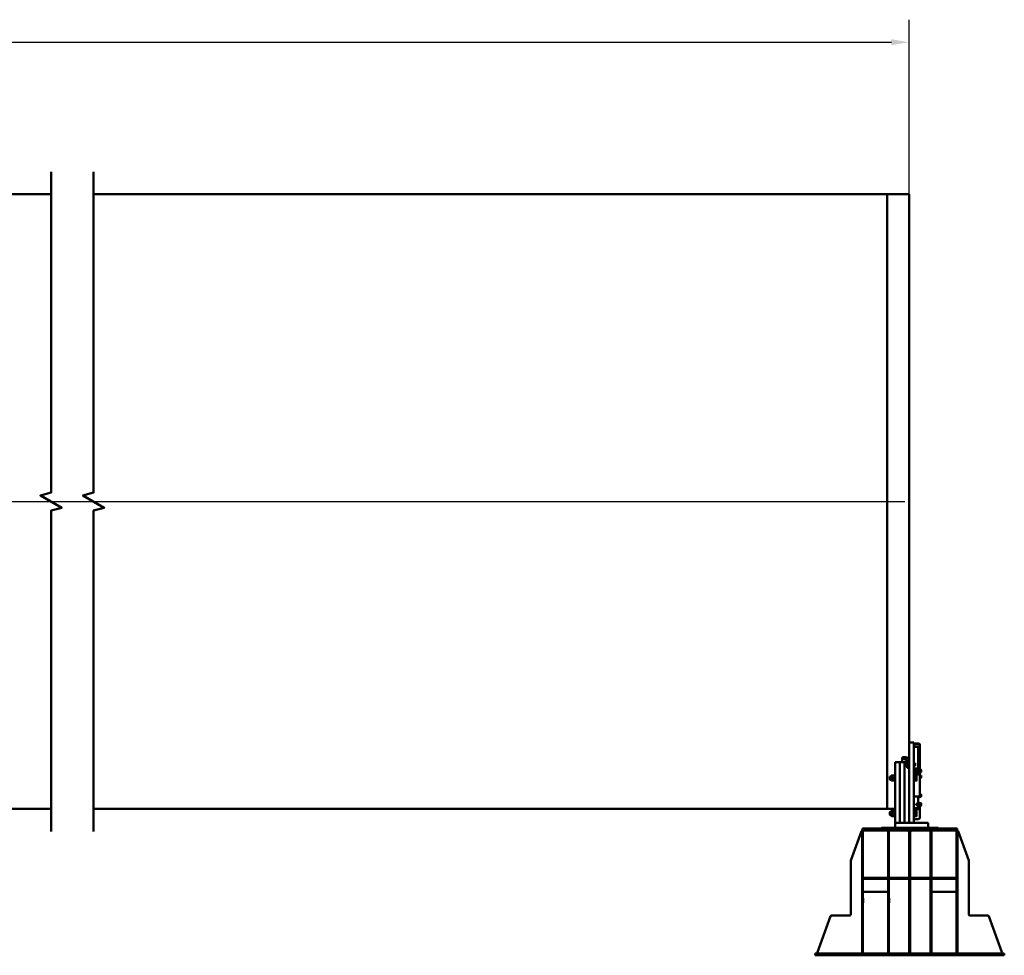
# Model space of a CAD drawing. Header units: millimetres. Extents: x 0 to 63075, y 0 to 44550.
# Tile 6 of 31: x 30696 to 41113, y 11796 to 21692. Entities that reach past the tile are written whole.
import ezdxf

# ---------------------------------------------------------------- set-up
doc = ezdxf.new("R2010")
doc.units = ezdxf.units.MM
doc.header["$LTSCALE"] = 75
for name, color, linetype, lineweight in [('Break Line (ISO)', 7, 'Continuous', 50), ('Centerline (ISO)', 7, 'Continuous', 25), ('Dimension (ISO)', 7, 'Continuous', 25), ('Visible (ISO)', 7, 'Continuous', 50)]:
    doc.layers.add(name, color=color, linetype=linetype, lineweight=lineweight)
doc.styles.add('Note Text (ISO)', font='tahoma.ttf')
doc.dimstyles.new('Default (ISO)', dxfattribs={"dimscale": 75, "dimtxt": 2, "dimasz": 2.5, "dimexe": 3.175, "dimexo": 0, "dimgap": 0.762, "dimtad": 1, "dimrnd": 1e-08, "dimtxsty": 'Note Text (ISO)', "dimcen": 0.09, "dimdle": 10, "dimclrd": 256, "dimclre": 256, "dimclrt": 256, "dimazin": 2, "dimtfac": 1, "dimtmove": 0, "dimatfit": 3, "dimfxl": 1, "dimtolj": 1, "dimtzin": 0, "dimlwd": -1, "dimlwe": -1, "dimarcsym": 0})

# ---------------------------------------------------------------- blocks, each defined once
blk = doc.blocks.new('*D6')
at = {"layer": 'Defpoints', "color": 0, "transparency": 16777216}
for p in [(40107, 21454), (9690, 19845), (40107, 19845)]:
    blk.add_point(p, dxfattribs=at)
at = {"layer": 'Dimension (ISO)', "transparency": 16777216}
for p, q in [((9690, 19845), (9690, 21692)), ((40107, 19845), (40107, 21692)), ((9878, 21454), (39919, 21454))]:
    blk.add_line(p, q, dxfattribs=at)
for points in [[(9878, 21485), (9878, 21423), (9690, 21454)], [(39919, 21485), (39919, 21423), (40107, 21454)]]:
    blk.add_solid(points, dxfattribs=at)
at = {"layer": 'Dimension (ISO)', "transparency": 16777216, "insert": (23603, 21667), "char_height": 150, "attachment_point": 1, "style": 'Note Text (ISO)'}
blk.add_mtext('\\A1;40000', dxfattribs=at)

msp = doc.modelspace()

# ---------------------------------------------------------------- linework, layer by layer
at = {"layer": 'Break Line (ISO)', "flags": 128}
for points in [[(31027.8617, 13106.877), (31027.8617, 16499.9058), (31140.3617, 16530.0501), (30915.3617, 16659.9539), (31027.8617, 16690.0982), (31027.8617, 20083.127)], [(31477.8617, 13106.877), (31477.8617, 16499.9058), (31590.3617, 16530.0501), (31365.3617, 16659.9539), (31477.8617, 16690.0982), (31477.8617, 20083.127)]]:
    msp.add_lwpolyline(points, dxfattribs=at)
at = {"layer": 'Centerline (ISO)', "linetype": 'Continuous'}
msp.add_line((9734.5195, 16595.002), (40062.3511, 16595.002), dxfattribs=at)
at = {"layer": 'Visible (ISO)'}
for p, q in [((9922.0195, 19845.002), (31027.8617, 19845.002)), ((31477.8617, 19845.002), (39874.8511, 19845.002)), ((39874.8511, 13345.002), (39874.8511, 19845.002)), ((39874.8511, 19845.002), (40106.8511, 19845.002)), ((39874.8511, 13345.002), (39874.8511, 19845.002)), ((40106.8511, 14045.5468), (40106.8511, 19845.002)), ((40106.8511, 14025.5468), (40106.8511, 14045.5468)), ((40156.8511, 14045.5468), (40106.8511, 14045.5468)), ((40106.8511, 14025.5468), (40106.8511, 13195.5468)), ((40156.8511, 14045.5468), (40156.8511, 14025.5468)), ((40156.8511, 14036.5706), (40204.8511, 14036.5706)), ((40156.8511, 14032.786), (40204.8511, 14032.786)), ((40156.8511, 14025.5468), (40156.8511, 13195.5468)), ((40204.8511, 14005.9392), (40156.8511, 14005.9392)), ((40156.8511, 14000.9392), (40204.8511, 14000.9392)), ((40201.8511, 14000.7963), (40201.8511, 13997.1361)), ((40201.8511, 13997.1361), (40201.8511, 13772.1123)), ((40208.8511, 13771.8205), (40208.8511, 13998.9392)), ((40218.8511, 13998.9392), (40218.8511, 14025.786)), ((40218.8511, 13998.9392), (40218.8511, 13765.1123)), ((40031.8511, 13867.9603), (40031.8511, 13886.0864)), ((40031.8511, 13867.9603), (40031.8511, 13839.8323)), ((40066.8511, 13890.3126), (40041.8511, 13890.3126)), ((40041.8511, 13872.1864), (40066.8511, 13872.1864)), ((39956.8511, 13824.8323), (39956.8511, 13839.8323)), ((39956.8511, 13839.8323), (40006.8511, 13839.8323)), ((39956.8511, 13195.5468), (39956.8511, 13824.8323)), ((40006.8511, 13839.8323), (40006.8511, 13824.8323)), ((40006.8511, 13824.8323), (40006.8511, 13839.8323)), ((40006.8511, 13839.8323), (40056.8511, 13839.8323)), ((40006.8511, 13824.8323), (40006.8511, 13195.5468)), ((40006.8511, 13195.5468), (40006.8511, 13824.8323)), ((40056.8511, 13839.8323), (40056.8511, 13824.8323)), ((40056.8511, 13824.8323), (40056.8511, 13839.8323)), ((40056.8511, 13839.8323), (40082.6375, 13839.8323)), ((40056.8511, 13824.8323), (40056.8511, 13195.5468)), ((40056.8511, 13195.5468), (40056.8511, 13824.8323)), ((40059.8511, 13820.9656), (40061.0781, 13822.1925)), ((40059.8511, 13807.4194), (40059.8511, 13820.9656)), ((40059.8511, 13807.4194), (40061.0781, 13806.1925)), ((40061.0781, 13822.1925), (40061.0781, 13806.1925)), ((40069.0511, 13822.1925), (40061.0781, 13822.1925)), ((40069.0511, 13806.1925), (40061.0781, 13806.1925)), ((40069.0511, 13825.4425), (40069.9284, 13826.9621)), ((40069.0511, 13825.4425), (40069.0511, 13802.9425)), ((40069.0511, 13802.9425), (40069.9284, 13801.423)), ((40082.3463, 13827.8381), (40070.5559, 13827.8381)), ((40082.3463, 13823.1006), (40070.5559, 13823.1006)), ((40082.3463, 13809.455), (40070.5559, 13809.455)), ((40082.3463, 13800.5469), (40070.5559, 13800.5469)), ((40083.8511, 13825.4425), (40082.9737, 13826.9621)), ((40083.8511, 13802.9425), (40082.9737, 13801.423)), ((40083.8511, 13828.4425), (40084.6011, 13829.1925)), ((40083.8511, 13799.9425), (40083.8511, 13828.4425)), ((40083.8511, 13799.9425), (40084.6011, 13799.1925)), ((40084.6011, 13829.1925), (40084.6011, 13799.1925)), ((40084.6011, 13829.1925), (40086.8511, 13829.1925)), ((40084.6011, 13799.1925), (40086.8511, 13799.1925)), ((40086.8511, 13808.7449), (40086.8511, 13854.0603)), ((40086.8511, 13808.7449), (40086.8511, 13795.4556)), ((40086.8511, 13795.4556), (40086.8511, 13778.5509)), ((40086.8511, 13778.5509), (40086.8511, 13777.614)), ((40106.8511, 13777.614), (40086.8511, 13777.614)), ((40159.1011, 13829.1925), (40156.8511, 13829.1925)), ((40159.1011, 13799.1925), (40156.8511, 13799.1925)), ((40156.8511, 13772.1123), (40204.8511, 13772.1123)), ((40159.1011, 13799.1925), (40159.1011, 13829.1925)), ((40159.8511, 13828.4425), (40159.1011, 13829.1925)), ((40159.8511, 13799.9425), (40159.1011, 13799.1925)), ((40159.8511, 13828.4425), (40159.8511, 13799.9425)), ((40160.6512, 13825.4375), (40159.8511, 13825.4375)), ((40160.6512, 13802.9475), (40159.8511, 13802.9475)), ((40160.6512, 13827.8426), (40168.7794, 13827.8426)), ((40160.6512, 13818.9547), (40160.6512, 13827.8426)), ((40160.6512, 13818.9547), (40168.7794, 13818.9547)), ((40160.6512, 13805.3046), (40160.6512, 13818.9547)), ((40160.6512, 13805.3046), (40168.7794, 13805.3046)), ((40160.6512, 13800.5424), (40160.6512, 13805.3046)), ((40160.6512, 13800.5424), (40168.7794, 13800.5424)), ((40169.8512, 13826.1925), (40169.4018, 13826.9709)), ((40169.8512, 13802.1925), (40169.4018, 13801.4141)), ((40169.8512, 13823.3987), (40169.8512, 13826.1925)), ((40169.8512, 13812.1297), (40169.8512, 13823.3987)), ((40169.8512, 13802.9235), (40169.8512, 13812.1297)), ((40169.8512, 13802.1925), (40169.8512, 13802.9235)), ((40201.8511, 13794.4103), (40204.8511, 13794.4103)), ((40218.8511, 13738.2656), (40218.8511, 13765.1123)), ((40221.1011, 13761.6126), (40218.8511, 13761.6126)), ((40221.1011, 13731.6126), (40221.1011, 13761.6126)), ((40221.8511, 13760.8626), (40221.1011, 13761.6126)), ((40221.8511, 13760.8626), (40221.8511, 13732.3626)), ((40222.6512, 13757.8576), (40221.8511, 13757.8576)), ((40222.6512, 13759.0808), (40230.7794, 13759.0808)), ((40222.6512, 13758.082), (40222.6512, 13759.0808)), ((40222.6512, 13758.082), (40230.7794, 13758.082)), ((40222.6512, 13745.6138), (40222.6512, 13758.082)), ((40231.8512, 13758.6126), (40231.8331, 13758.6439)), ((40231.8512, 13758.5814), (40231.8512, 13758.6126)), ((40231.8512, 13751.8479), (40231.8512, 13758.5814)), ((40231.8512, 13739.8791), (40231.8512, 13751.8479)), ((39901.8511, 13686.093), (39904.305, 13688.5468)), ((39901.8511, 13655.0006), (39901.8511, 13686.093)), ((39901.8511, 13655.0006), (39904.305, 13652.5468)), ((39904.305, 13688.5468), (39904.305, 13652.5468)), ((39920.8511, 13688.5468), (39904.305, 13688.5468)), ((39920.8511, 13652.5468), (39904.305, 13652.5468)), ((39920.8511, 13696.0968), (39921.9769, 13698.0468)), ((39920.8511, 13696.0968), (39920.8511, 13644.9968)), ((39948.269, 13698.0468), (39924.4331, 13698.0468)), ((39948.269, 13670.5468), (39924.4331, 13670.5468)), ((39951.8511, 13696.0968), (39950.7252, 13698.0468)), ((39951.8511, 13702.2968), (39953.1011, 13703.5468)), ((39951.8511, 13638.7968), (39951.8511, 13702.2968)), ((39953.1011, 13703.5468), (39953.1011, 13637.5468)), ((39953.1011, 13703.5468), (39956.8511, 13703.5468)), ((40204.8511, 13745.2656), (40156.8511, 13745.2656)), ((40156.8511, 13740.2656), (40204.8511, 13740.2656)), ((40156.8511, 13716.1412), (40204.8511, 13716.1412)), ((40204.8511, 13707.4809), (40156.8511, 13707.4809)), ((40160.6011, 13703.5468), (40156.8511, 13703.5468)), ((40160.6011, 13637.5468), (40160.6011, 13703.5468)), ((40161.8511, 13702.2968), (40160.6011, 13703.5468)), ((40161.8511, 13702.2968), (40161.8511, 13638.7968)), ((40162.6512, 13696.1018), (40161.8511, 13696.1018)), ((40162.6512, 13698.0468), (40181.895, 13698.0468)), ((40162.6512, 13670.5468), (40162.6512, 13698.0468)), ((40162.6512, 13670.5468), (40181.895, 13670.5468)), ((40162.6512, 13643.0468), (40162.6512, 13670.5468)), ((40184.3512, 13684.2968), (40184.3512, 13698.0468)), ((40184.3512, 13656.7968), (40184.3512, 13684.2968)), ((40184.3512, 13643.0468), (40184.3512, 13656.7968)), ((40201.8511, 13740.2656), (40201.8511, 13716.1412)), ((40205.8511, 13738.6126), (40201.8511, 13738.6126)), ((40205.8511, 13732.3626), (40205.8511, 13740.202)), ((40205.8511, 13732.3626), (40206.6011, 13731.6126)), ((40206.6011, 13740.064), (40206.6011, 13731.6126)), ((40206.6011, 13731.6126), (40208.8511, 13731.6126)), ((40208.8511, 13730.7656), (40208.8511, 13738.2656)), ((40208.8511, 13730.7656), (40208.8511, 13723.9354)), ((40208.8511, 13719.6053), (40208.8511, 13723.9354)), ((40218.8511, 13738.2656), (40218.8511, 13730.7656)), ((40221.1011, 13731.6126), (40218.8511, 13731.6126)), ((40218.8511, 13723.9354), (40218.8511, 13730.7656)), ((40218.8511, 13723.9354), (40218.8511, 13719.6053)), ((40218.8511, 13719.6053), (40218.8511, 13486.1053)), ((40221.1011, 13699.1613), (40218.8511, 13699.1613)), ((40221.1011, 13669.1613), (40218.8511, 13669.1613)), ((40221.8511, 13732.3626), (40221.1011, 13731.6126)), ((40221.1011, 13669.1613), (40221.1011, 13699.1613)), ((40221.8511, 13698.4113), (40221.1011, 13699.1613)), ((40221.8511, 13669.9113), (40221.1011, 13669.1613)), ((40222.6512, 13735.3676), (40221.8511, 13735.3676)), ((40221.8511, 13698.4113), (40221.8511, 13669.9113)), ((40222.6512, 13695.4063), (40221.8511, 13695.4063)), ((40222.6512, 13672.9163), (40221.8511, 13672.9163)), ((40222.6512, 13745.6138), (40230.7794, 13745.6138)), ((40222.6512, 13734.1444), (40222.6512, 13745.6138)), ((40222.6512, 13734.1444), (40230.7794, 13734.1444)), ((40222.6512, 13697.8012), (40230.7794, 13697.8012)), ((40222.6512, 13688.8678), (40222.6512, 13697.8012)), ((40222.6512, 13688.8678), (40230.7794, 13688.8678)), ((40222.6512, 13675.228), (40222.6512, 13688.8678)), ((40222.6512, 13675.228), (40230.7794, 13675.228)), ((40222.6512, 13670.5215), (40222.6512, 13675.228)), ((40222.6512, 13670.5215), (40230.7794, 13670.5215)), ((40231.8512, 13696.1613), (40231.4132, 13696.9199)), ((40231.8512, 13672.1613), (40231.4132, 13671.4028)), ((40231.8512, 13734.6126), (40231.8331, 13734.5813)), ((40231.8512, 13734.6126), (40231.8512, 13739.8791)), ((40231.8512, 13693.3345), (40231.8512, 13696.1613)), ((40231.8512, 13682.0479), (40231.8512, 13693.3345)), ((40231.8512, 13672.8748), (40231.8512, 13682.0479)), ((40231.8512, 13672.1613), (40231.8512, 13672.8748)), ((39920.8511, 13644.9968), (39921.9769, 13643.0468)), ((39948.269, 13643.0468), (39924.4331, 13643.0468)), ((39951.8511, 13644.9968), (39950.7252, 13643.0468)), ((39951.8511, 13638.7968), (39953.1011, 13637.5468)), ((39953.1011, 13637.5468), (39956.8511, 13637.5468)), ((40160.6011, 13637.5468), (40156.8511, 13637.5468)), ((40161.8511, 13638.7968), (40160.6011, 13637.5468)), ((40162.6512, 13644.9918), (40161.8511, 13644.9918)), ((40162.6512, 13643.0468), (40181.895, 13643.0468)), ((40156.8511, 13473.9809), (40204.8511, 13473.9809)), ((40201.8511, 13473.9809), (40201.8511, 13403.0407)), ((40205.8511, 13471.689), (40205.8511, 13474.0119)), ((40205.8511, 13471.689), (40206.6011, 13470.939)), ((40206.6011, 13474.076), (40206.6011, 13470.939)), ((40206.6011, 13470.939), (40208.8511, 13470.939)), ((40208.8511, 13467.2656), (40208.8511, 13474.4864)), ((40208.8511, 13466.5957), (40208.8511, 13467.2656)), ((40218.8511, 13466.5957), (40208.8511, 13466.5957)), ((40221.1011, 13500.939), (40218.8511, 13500.939)), ((40218.8511, 13486.1053), (40218.8511, 13467.2656)), ((40221.1011, 13470.939), (40218.8511, 13470.939)), ((40218.8511, 13467.2656), (40218.8511, 13466.5957)), ((40221.1011, 13470.939), (40221.1011, 13500.939)), ((40221.8511, 13500.189), (40221.1011, 13500.939)), ((40221.8511, 13471.689), (40221.1011, 13470.939)), ((40221.8511, 13500.189), (40221.8511, 13471.689)), ((40222.6512, 13497.184), (40221.8511, 13497.184)), ((40222.6512, 13474.694), (40221.8511, 13474.694)), ((40222.6512, 13498.4071), (40230.7794, 13498.4071)), ((40222.6512, 13497.4083), (40222.6512, 13498.4071)), ((40222.6512, 13497.4083), (40230.7794, 13497.4083)), ((40222.6512, 13484.9402), (40222.6512, 13497.4083)), ((40222.6512, 13484.9402), (40230.7794, 13484.9402)), ((40222.6512, 13473.4708), (40222.6512, 13484.9402)), ((40222.6512, 13473.4708), (40230.7794, 13473.4708)), ((40231.8512, 13497.939), (40231.8331, 13497.9702)), ((40231.8512, 13473.939), (40231.8331, 13473.9077)), ((40231.8512, 13497.9077), (40231.8512, 13497.939)), ((40231.8512, 13491.1742), (40231.8512, 13497.9077)), ((40231.8512, 13479.2055), (40231.8512, 13491.1742)), ((40231.8512, 13473.939), (40231.8512, 13479.2055)), ((9922.0195, 13345.002), (31027.8617, 13345.002)), ((31477.8617, 13345.002), (39874.8511, 13345.002)), ((39874.8511, 13345.002), (39956.8511, 13345.002)), ((40156.8511, 13352.1217), (40204.8511, 13352.1217)), ((40204.8511, 13342.378), (40156.8511, 13342.378)), ((40181.8511, 13397.6491), (40183.0781, 13398.876)), ((40181.8511, 13384.1029), (40181.8511, 13397.6491)), ((40181.8511, 13384.1029), (40183.0781, 13382.876)), ((40183.0781, 13398.876), (40183.0781, 13382.876)), ((40193.4311, 13398.876), (40183.0781, 13398.876)), ((40193.4311, 13382.876), (40183.0781, 13382.876)), ((40193.4311, 13379.626), (40193.4311, 13402.126)), ((40198.4311, 13402.126), (40193.4311, 13402.126)), ((40198.4311, 13379.626), (40193.4311, 13379.626)), ((40198.4311, 13402.126), (40198.8661, 13402.8795)), ((40198.4311, 13379.626), (40198.4311, 13402.126)), ((40198.4311, 13379.626), (40198.8661, 13378.8724)), ((40204.3463, 13403.0407), (40199.9359, 13403.0407)), ((40204.3463, 13391.2125), (40199.9359, 13391.2125)), ((40204.3463, 13379.0478), (40199.9359, 13379.0478)), ((40204.3463, 13378.7112), (40199.9359, 13378.7112)), ((40201.8511, 13378.7112), (40201.8511, 13356.3118)), ((40201.8511, 13356.3118), (40201.8511, 13352.1217)), ((40205.8511, 13402.126), (40205.416, 13402.8795)), ((40205.8511, 13379.626), (40205.416, 13378.8724)), ((40205.8511, 13405.126), (40206.6011, 13405.876)), ((40205.8511, 13376.626), (40205.8511, 13405.126)), ((40205.8511, 13376.626), (40206.6011, 13375.876)), ((40206.6011, 13405.876), (40206.6011, 13375.876)), ((40206.6011, 13405.876), (40208.8511, 13405.876)), ((40206.6011, 13375.876), (40208.8511, 13375.876)), ((40208.8511, 13404.5936), (40208.8511, 13408.4688)), ((40218.8511, 13408.4688), (40208.8511, 13408.4688)), ((40208.8511, 13404.5936), (40208.8511, 13384.1318)), ((40208.8511, 13378.1352), (40208.8511, 13384.1318)), ((40208.8511, 13366.8877), (40208.8511, 13378.1352)), ((40208.8511, 13366.8877), (40208.8511, 13360.891)), ((40208.8511, 13356.0192), (40208.8511, 13360.891)), ((40218.8511, 13408.4688), (40218.8511, 13404.5936)), ((40221.1011, 13405.876), (40218.8511, 13405.876)), ((40218.8511, 13404.5936), (40218.8511, 13384.1318)), ((40218.8511, 13384.1318), (40218.8511, 13378.1352)), ((40218.8511, 13378.1352), (40218.8511, 13366.8877)), ((40221.1011, 13375.876), (40218.8511, 13375.876)), ((40218.8511, 13360.891), (40218.8511, 13366.8877)), ((40218.8511, 13360.891), (40218.8511, 13356.0192)), ((40218.8511, 13356.0192), (40218.8511, 13250.9671)), ((40221.1011, 13375.876), (40221.1011, 13405.876)), ((40221.8511, 13405.126), (40221.1011, 13405.876)), ((40221.8511, 13376.626), (40221.1011, 13375.876)), ((40221.8511, 13405.126), (40221.8511, 13376.626)), ((40222.6512, 13402.121), (40221.8511, 13402.121)), ((40222.6512, 13379.631), (40221.8511, 13379.631)), ((40222.6512, 13404.5158), (40230.7794, 13404.5158)), ((40222.6512, 13395.5824), (40222.6512, 13404.5158)), ((40222.6512, 13395.5824), (40230.7794, 13395.5824)), ((40222.6512, 13381.9426), (40222.6512, 13395.5824)), ((40222.6512, 13381.9426), (40230.7794, 13381.9426)), ((40222.6512, 13377.2361), (40222.6512, 13381.9426)), ((40222.6512, 13377.2361), (40230.7794, 13377.2361)), ((40231.8512, 13402.876), (40231.4132, 13403.6345)), ((40231.8512, 13378.876), (40231.4132, 13378.1174)), ((40231.8512, 13400.0491), (40231.8512, 13402.876)), ((40231.8512, 13388.7625), (40231.8512, 13400.0491)), ((40231.8512, 13379.5894), (40231.8512, 13388.7625)), ((40231.8512, 13378.876), (40231.8512, 13379.5894)), ((39901.8511, 13311.093), (39904.305, 13313.5468)), ((39901.8511, 13280.0006), (39901.8511, 13311.093)), ((39901.8511, 13280.0006), (39904.305, 13277.5468)), ((39904.305, 13313.5468), (39904.305, 13277.5468)), ((39920.8511, 13313.5468), (39904.305, 13313.5468)), ((39920.8511, 13277.5468), (39904.305, 13277.5468)), ((39920.8511, 13321.0968), (39921.9769, 13323.0468)), ((39920.8511, 13321.0968), (39920.8511, 13269.9968)), ((39920.8511, 13269.9968), (39921.9769, 13268.0468)), ((39948.269, 13323.0468), (39924.4331, 13323.0468)), ((39948.269, 13295.5468), (39924.4331, 13295.5468)), ((39948.269, 13268.0468), (39924.4331, 13268.0468)), ((39951.8511, 13321.0968), (39950.7252, 13323.0468)), ((39951.8511, 13269.9968), (39950.7252, 13268.0468)), ((39951.8511, 13327.2968), (39953.1011, 13328.5468)), ((39951.8511, 13263.7968), (39951.8511, 13327.2968)), ((39951.8511, 13263.7968), (39953.1011, 13262.5468)), ((39953.1011, 13328.5468), (39953.1011, 13262.5468)), ((39953.1011, 13328.5468), (39956.8511, 13328.5468)), ((39953.1011, 13262.5468), (39956.8511, 13262.5468)), ((40160.6011, 13328.5468), (40156.8511, 13328.5468)), ((40160.6011, 13262.5468), (40156.8511, 13262.5468)), ((40156.8511, 13237.3259), (40204.8511, 13237.3259)), ((40160.6011, 13262.5468), (40160.6011, 13328.5468)), ((40161.8511, 13327.2968), (40160.6011, 13328.5468)), ((40161.8511, 13263.7968), (40160.6011, 13262.5468)), ((40161.8511, 13327.2968), (40161.8511, 13263.7968)), ((40162.6512, 13321.1018), (40161.8511, 13321.1018)), ((40162.6512, 13269.9918), (40161.8511, 13269.9918)), ((40162.6512, 13323.0468), (40181.895, 13323.0468)), ((40162.6512, 13295.5468), (40162.6512, 13323.0468)), ((40162.6512, 13295.5468), (40181.895, 13295.5468)), ((40162.6512, 13268.0468), (40162.6512, 13295.5468)), ((40162.6512, 13268.0468), (40181.895, 13268.0468)), ((40184.3512, 13309.2968), (40184.3512, 13323.0468)), ((40184.3512, 13281.7968), (40184.3512, 13309.2968)), ((40184.3512, 13268.0468), (40184.3512, 13281.7968)), ((39613.0978, 13135.5468), (40613.0978, 13135.5468)), ((39613.0978, 13115.5468), (39613.0978, 13135.5468)), ((39813.0978, 13145.5468), (39813.0978, 13135.5468)), ((40413.0978, 13145.5468), (39813.0978, 13145.5468)), ((39976.8511, 13195.5468), (39956.8511, 13195.5468)), ((39956.8511, 13145.5468), (39956.8511, 13195.5468)), ((39976.8511, 13195.5468), (40286.8511, 13195.5468)), ((40106.8511, 13205.5468), (40096.8511, 13195.5468)), ((40106.8511, 13195.5468), (40156.8511, 13195.5468)), ((40306.8511, 13195.5468), (40286.8511, 13195.5468)), ((40306.8511, 13145.5468), (40306.8511, 13195.5468)), ((40413.0978, 13145.5468), (40413.0978, 13135.5468)), ((40613.0978, 13115.5468), (40613.0978, 13135.5468)), ((39488.0978, 12797.4617), (39600.7116, 13108.9468)), ((39608.0978, 11815.5468), (39608.0978, 13115.5468)), ((39613.0978, 13115.5468), (39608.0978, 13115.5468)), ((39613.0978, 13115.5468), (40613.0978, 13115.5468)), ((39618.0978, 11815.5468), (39618.0978, 13115.5468)), ((39883.0978, 11815.5468), (39883.0978, 13115.5468)), ((39893.0978, 11815.5468), (39893.0978, 13115.5468)), ((40108.0978, 11815.5468), (40108.0978, 13115.5468)), ((40118.0978, 11815.5468), (40118.0978, 13115.5468)), ((40333.0978, 11815.5468), (40333.0978, 13115.5468)), ((40343.0978, 11815.5468), (40343.0978, 13115.5468)), ((40608.0978, 11815.5468), (40608.0978, 13115.5468)), ((40618.0978, 13115.5468), (40613.0978, 13115.5468)), ((40618.0978, 11815.5468), (40618.0978, 13115.5468)), ((40625.4839, 13108.9468), (40738.0978, 12797.4617)), ((39488.0978, 12797.4617), (39488.0978, 12225.5468)), ((40738.0978, 12225.5468), (40738.0978, 12797.4617)), ((39618.0978, 12605.5468), (39618.0978, 12615.5468)), ((39618.0978, 12615.5468), (39883.0978, 12615.5468)), ((39618.0978, 12605.5468), (39883.0978, 12605.5468)), ((39883.0978, 12605.5468), (39883.0978, 12615.5468)), ((40108.0978, 12615.5468), (39893.0978, 12615.5468)), ((39893.0978, 12615.5468), (39893.0978, 12605.5468)), ((39893.0978, 12605.5468), (40108.0978, 12605.5468)), ((40108.0978, 12605.5468), (40108.0978, 12615.5468)), ((40333.0978, 12615.5468), (40118.0978, 12615.5468)), ((40118.0978, 12615.5468), (40118.0978, 12605.5468)), ((40118.0978, 12605.5468), (40333.0978, 12605.5468)), ((40333.0978, 12605.5468), (40333.0978, 12615.5468)), ((40343.0978, 12605.5468), (40343.0978, 12615.5468)), ((40343.0978, 12615.5468), (40608.0978, 12615.5468)), ((40343.0978, 12605.5468), (40608.0978, 12605.5468)), ((40608.0978, 12605.5468), (40608.0978, 12615.5468)), ((39607.5978, 12350.0468), (39607.5978, 12401.0468)), ((39607.5978, 12401.0468), (39608.0978, 12401.0468)), ((39883.0978, 12465.5468), (39618.0978, 12465.5468)), ((39618.0978, 12401.0468), (39618.5978, 12401.0468)), ((39618.5978, 12401.0468), (39618.5978, 12350.0468)), ((39882.5978, 12350.0468), (39882.5978, 12401.0468)), ((39882.5978, 12401.0468), (39883.0978, 12401.0468)), ((39893.0978, 12401.0468), (39893.5978, 12401.0468)), ((39893.5978, 12401.0468), (39893.5978, 12350.0468)), ((40107.5978, 12350.0468), (40107.5978, 12401.0468)), ((40107.5978, 12401.0468), (40108.0978, 12401.0468)), ((40118.0978, 12401.0468), (40118.5978, 12401.0468)), ((40118.5978, 12401.0468), (40118.5978, 12350.0468)), ((40332.5978, 12350.0468), (40332.5978, 12401.0468)), ((40332.5978, 12401.0468), (40333.0978, 12401.0468)), ((40608.0978, 12465.5468), (40343.0978, 12465.5468)), ((40343.0978, 12401.0468), (40343.5978, 12401.0468)), ((40343.5978, 12401.0468), (40343.5978, 12350.0468)), ((40607.5978, 12350.0468), (40607.5978, 12401.0468)), ((40607.5978, 12401.0468), (40608.0978, 12401.0468)), ((40618.0978, 12401.0468), (40618.5978, 12401.0468)), ((40618.5978, 12401.0468), (40618.5978, 12350.0468)), ((39608.0978, 12350.0468), (39607.5978, 12350.0468)), ((39618.5978, 12350.0468), (39618.0978, 12350.0468)), ((39883.0978, 12350.0468), (39882.5978, 12350.0468)), ((39893.5978, 12350.0468), (39893.0978, 12350.0468)), ((40108.0978, 12350.0468), (40107.5978, 12350.0468)), ((40118.5978, 12350.0468), (40118.0978, 12350.0468)), ((40333.0978, 12350.0468), (40332.5978, 12350.0468)), ((40343.5978, 12350.0468), (40343.0978, 12350.0468)), ((40608.0978, 12350.0468), (40607.5978, 12350.0468)), ((40618.5978, 12350.0468), (40618.0978, 12350.0468)), ((39137.9424, 11828.9468), (39275.327, 12208.9468)), ((39478.0978, 12215.5468), (39284.7313, 12215.5468)), ((40941.4643, 12215.5468), (40748.0978, 12215.5468)), ((40950.8686, 12208.9468), (41088.2532, 11828.9468)), ((39163.0978, 11815.5468), (39113.0978, 11815.5468)), ((39113.0978, 11815.5468), (39113.0978, 11795.5468)), ((39113.0978, 11795.5468), (39163.0978, 11795.5468)), ((39163.0978, 11815.5468), (41063.0978, 11815.5468)), ((39163.0978, 11795.5468), (41063.0978, 11795.5468)), ((41113.0978, 11815.5468), (41063.0978, 11815.5468)), ((41063.0978, 11795.5468), (41113.0978, 11795.5468)), ((41113.0978, 11815.5468), (41113.0978, 11795.5468))]:
    msp.add_line(p, q, dxfattribs=at)
for centre, radius, start, end in [((39610.1159, 13105.5468), 10, 101.64282588, 160.12312781), ((40113.0978, 13115.5468), 15, 180, 250.52877937), ((40113.0978, 13115.5468), 15, 289.47122063, 0), ((40616.0797, 13105.5468), 10, 19.87687219, 78.35717412), ((39284.7313, 12205.5468), 10, 90, 160.12312781), ((39478.0978, 12225.5468), 10, 270, 0), ((40748.0978, 12225.5468), 10, 180, 270), ((40941.4643, 12205.5468), 10, 19.87687219, 90), ((39147.3467, 11825.5468), 10, 160.12312781, 270), ((41078.8489, 11825.5468), 10, 270, 19.87687219)]:
    msp.add_arc(centre, radius, start, end, dxfattribs=at)
for centre, major_axis, ratio, start_param, end_param in [((40151.8511, 13992.1361), (9.6593, 9.6593), 0.2679491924, 0.7560713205, 0.7853981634), ((40206.8511, 13992.1361), (-9.6593, 9.6593), 0.2679491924, 5.4977871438, 5.5271139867), ((40204.8511, 14024.4462), (14, 0), 0.8660254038, 0.2645207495, 1.5707963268), ((40204.8511, 14025.786), (14, 0), 0.5, 0, 1.5707963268), ((40204.8511, 13998.9392), (14, 0), 0.5, 0, 1.5707963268), ((40204.8511, 13998.9392), (4, 0), 0.5, 0, 1.5707963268), ((40041.8511, 13886.0864), (-10, 0), 0.4226182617, 4.7123889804, 6.2831853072), ((40041.8511, 13867.9603), (-10, 0), 0.4226182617, 4.7123889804, 6.2831853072), ((40066.8511, 13854.0603), (40, 0), 0.906307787, 0, 1.5707963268), ((40066.8511, 13854.0603), (20, 0), 0.906307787, 0, 1.5707963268), ((40066.8511, 13842.6032), (-10, 0), 0.4226182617, 4.7123889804, 6.9982267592), ((40066.8511, 13828.7032), (20, 0), 0.906307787, 0.0269982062, 1.5707963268), ((40204.8511, 13790.9462), (4, 0), 0.8660254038, 0, 1.5707963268), ((40204.8511, 13765.1123), (14, 0), 0.5, 0, 1.5707963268), ((40204.8511, 13738.2656), (14, 0), 0.5, 0, 1.5707963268), ((40204.8511, 13738.2656), (4, 0), 0.5, 0, 1.5707963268), ((40204.8511, 13719.6053), (14, 0), 0.8660254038, 4.7123889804, 6.2831853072), ((40204.8511, 13719.6053), (4, 0), 0.8660254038, 4.7123889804, 6.2831853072), ((40204.8511, 13486.1053), (14, 0), 0.8660254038, 4.7123889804, 6.2831853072), ((40204.8511, 13356.0192), (14, 0), 0.9743700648, 4.7123889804, 6.2831853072), ((40204.8511, 13356.0192), (4, 0), 0.9743700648, 4.7123889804, 6.2831853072), ((40204.8511, 13250.9671), (14, 0), 0.9743700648, 4.7123889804, 6.2831853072)]:
    msp.add_ellipse(centre, major_axis=major_axis, ratio=ratio, start_param=start_param, end_param=end_param, dxfattribs=at)
for points, weights in [([(40070.5559, 13827.8381), (40068.5559, 13825.4693), (40070.5559, 13823.1006)], [1, 1.15470053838, 1]), ([(40070.5559, 13823.1006), (40068.5559, 13816.2778), (40070.5559, 13809.455)], [1, 1.15470053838, 1]), ([(40070.5559, 13809.455), (40068.5559, 13805.0009), (40070.5559, 13800.5469)], [1, 1.15470053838, 1]), ([(40070.5559, 13800.5469), (40070.1709, 13801.0028), (40069.9284, 13801.423)], [1, 1.02646777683, 1.04387878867]), ([(40082.3463, 13823.1006), (40084.3463, 13825.4693), (40082.3463, 13827.8381)], [1, 1.15470053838, 1]), ([(40082.3463, 13809.455), (40084.3463, 13816.2778), (40082.3463, 13823.1006)], [1, 1.15470053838, 1]), ([(40082.3463, 13800.5469), (40084.3463, 13805.0009), (40082.3463, 13809.455)], [1, 1.15470053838, 1]), ([(40082.9737, 13801.423), (40082.7312, 13801.0028), (40082.3463, 13800.5469)], [1.04387878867, 1.02646777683, 1]), ([(40168.7794, 13827.8426), (40169.1603, 13827.3891), (40169.4018, 13826.9709)], [1, 1.01316741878, 1.01719867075]), ([(40169.8512, 13823.3987), (40169.8512, 13825.4611), (40168.7794, 13827.8426)], [1, 1.0379548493, 1]), ([(40168.7794, 13818.9547), (40169.8512, 13821.3362), (40169.8512, 13823.3987)], [1, 1.0379548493, 1]), ([(40169.8512, 13812.1297), (40169.8512, 13815.2972), (40168.7794, 13818.9547)], [1, 1.0379548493, 1]), ([(40168.7794, 13805.3046), (40169.8512, 13808.9621), (40169.8512, 13812.1297)], [1, 1.0379548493, 1]), ([(40169.8512, 13802.9235), (40169.8512, 13804.0286), (40168.7794, 13805.3046)], [1, 1.0379548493, 1]), ([(40168.7794, 13800.5424), (40169.8512, 13801.8184), (40169.8512, 13802.9235)], [1, 1.0379548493, 1]), ([(40231.8512, 13758.5814), (40231.8512, 13758.8132), (40230.7794, 13759.0808)], [1, 1.0379548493, 1]), ([(40230.7794, 13758.082), (40231.8512, 13758.3496), (40231.8512, 13758.5814)], [1, 1.0379548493, 1]), ([(40231.8512, 13751.8479), (40231.8512, 13754.7411), (40230.7794, 13758.082)], [1, 1.0379548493, 1]), ([(40230.7794, 13745.6138), (40231.8512, 13748.9546), (40231.8512, 13751.8479)], [1, 1.0379548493, 1]), ([(39921.9769, 13698.0468), (39921.9769, 13698.0468), (39924.4331, 13698.0468)], [1.07735026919, 1.07735026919, 1]), ([(39924.4331, 13698.0468), (39919.8498, 13684.2968), (39924.4331, 13670.5468)], [1, 1.15470053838, 1]), ([(39924.4331, 13670.5468), (39919.8498, 13656.7968), (39924.4331, 13643.0468)], [1, 1.15470053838, 1]), ([(39948.269, 13670.5468), (39952.8524, 13684.2968), (39948.269, 13698.0468)], [1, 1.15470053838, 1]), ([(39948.269, 13698.0468), (39950.7252, 13698.0468), (39950.7252, 13698.0468)], [1, 1.07735026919, 1.07735026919]), ([(39948.269, 13643.0468), (39952.8524, 13656.7968), (39948.269, 13670.5468)], [1, 1.15470053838, 1]), ([(40181.895, 13698.0468), (40184.3512, 13698.0468), (40184.3512, 13698.0468)], [1, 1.0379548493, 1]), ([(40184.3512, 13684.2968), (40184.3512, 13690.6782), (40181.895, 13698.0468)], [1, 1.0379548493, 1]), ([(40181.895, 13670.5468), (40184.3512, 13677.9154), (40184.3512, 13684.2968)], [1, 1.0379548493, 1]), ([(40184.3512, 13656.7968), (40184.3512, 13663.1782), (40181.895, 13670.5468)], [1, 1.0379548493, 1]), ([(40181.895, 13643.0468), (40184.3512, 13650.4154), (40184.3512, 13656.7968)], [1, 1.0379548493, 1]), ([(40231.8512, 13739.8791), (40231.8512, 13742.5406), (40230.7794, 13745.6138)], [1, 1.0379548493, 1]), ([(40230.7794, 13734.1444), (40231.8512, 13737.2176), (40231.8512, 13739.8791)], [1, 1.0379548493, 1]), ([(40231.8331, 13734.5813), (40231.7159, 13734.3783), (40230.7794, 13734.1444)], [1.00860777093, 1.0330055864, 1]), ([(40230.7794, 13697.8012), (40231.1693, 13697.3423), (40231.4132, 13696.9199)], [1, 1.01348375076, 1.01738709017]), ([(40231.8512, 13693.3345), (40231.8512, 13695.4075), (40230.7794, 13697.8012)], [1, 1.0379548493, 1]), ([(40230.7794, 13688.8678), (40231.8512, 13691.2615), (40231.8512, 13693.3345)], [1, 1.0379548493, 1]), ([(40231.8512, 13682.0479), (40231.8512, 13685.213), (40230.7794, 13688.8678)], [1, 1.0379548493, 1]), ([(40230.7794, 13675.228), (40231.8512, 13678.8828), (40231.8512, 13682.0479)], [1, 1.0379548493, 1]), ([(40231.8512, 13672.8748), (40231.8512, 13673.9669), (40230.7794, 13675.228)], [1, 1.0379548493, 1]), ([(40230.7794, 13670.5215), (40231.8512, 13671.7826), (40231.8512, 13672.8748)], [1, 1.0379548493, 1]), ([(39924.4331, 13643.0468), (39921.9769, 13643.0468), (39921.9769, 13643.0468)], [1, 1.07735026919, 1.07735026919]), ([(39950.7252, 13643.0468), (39950.7252, 13643.0468), (39948.269, 13643.0468)], [1.07735026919, 1.07735026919, 1]), ([(40184.3512, 13643.0468), (40184.3512, 13643.0468), (40181.895, 13643.0468)], [1, 1.0379548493, 1]), ([(40231.8512, 13497.9077), (40231.8512, 13498.1395), (40230.7794, 13498.4071)], [1, 1.0379548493, 1]), ([(40230.7794, 13497.4083), (40231.8512, 13497.676), (40231.8512, 13497.9077)], [1, 1.0379548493, 1]), ([(40231.8512, 13491.1742), (40231.8512, 13494.0675), (40230.7794, 13497.4083)], [1, 1.0379548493, 1]), ([(40230.7794, 13484.9402), (40231.8512, 13488.281), (40231.8512, 13491.1742)], [1, 1.0379548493, 1]), ([(40231.8512, 13479.2055), (40231.8512, 13481.8669), (40230.7794, 13484.9402)], [1, 1.0379548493, 1]), ([(40230.7794, 13473.4708), (40231.8512, 13476.544), (40231.8512, 13479.2055)], [1, 1.0379548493, 1]), ([(40231.8331, 13473.9077), (40231.7159, 13473.7046), (40230.7794, 13473.4708)], [1.00860777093, 1.0330055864, 1]), ([(40199.9359, 13403.0407), (40197.9359, 13397.1266), (40199.9359, 13391.2125)], [1, 1.15470053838, 1]), ([(40199.9359, 13391.2125), (40197.9359, 13385.1302), (40199.9359, 13379.0478)], [1, 1.15470053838, 1]), ([(40199.9359, 13379.0478), (40197.9359, 13378.8795), (40199.9359, 13378.7112)], [1, 1.15470053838, 1]), ([(40198.8661, 13402.8795), (40198.9093, 13402.9543), (40199.9359, 13403.0407)], [1.07719130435, 1.0738437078, 1]), ([(40204.3463, 13391.2125), (40206.3463, 13397.1266), (40204.3463, 13403.0407)], [1, 1.15470053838, 1]), ([(40204.3463, 13403.0407), (40205.3728, 13402.9543), (40205.416, 13402.8795)], [1, 1.0738437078, 1.07719130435]), ([(40204.3463, 13379.0478), (40206.3463, 13385.1302), (40204.3463, 13391.2125)], [1, 1.15470053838, 1]), ([(40204.3463, 13378.7112), (40206.3463, 13378.8795), (40204.3463, 13379.0478)], [1, 1.15470053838, 1]), ([(40230.7794, 13404.5158), (40231.1693, 13404.0569), (40231.4132, 13403.6345)], [1, 1.01348375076, 1.01738709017]), ([(40231.8512, 13400.0491), (40231.8512, 13402.1221), (40230.7794, 13404.5158)], [1, 1.0379548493, 1]), ([(40230.7794, 13395.5824), (40231.8512, 13397.9761), (40231.8512, 13400.0491)], [1, 1.0379548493, 1]), ([(40231.8512, 13388.7625), (40231.8512, 13391.9276), (40230.7794, 13395.5824)], [1, 1.0379548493, 1]), ([(40230.7794, 13381.9426), (40231.8512, 13385.5974), (40231.8512, 13388.7625)], [1, 1.0379548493, 1]), ([(40231.8512, 13379.5894), (40231.8512, 13380.6815), (40230.7794, 13381.9426)], [1, 1.0379548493, 1]), ([(40230.7794, 13377.2361), (40231.8512, 13378.4972), (40231.8512, 13379.5894)], [1, 1.0379548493, 1]), ([(39921.9769, 13323.0468), (39921.9769, 13323.0468), (39924.4331, 13323.0468)], [1.07735026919, 1.07735026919, 1]), ([(39924.4331, 13268.0468), (39921.9769, 13268.0468), (39921.9769, 13268.0468)], [1, 1.07735026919, 1.07735026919]), ([(39924.4331, 13323.0468), (39919.8498, 13309.2968), (39924.4331, 13295.5468)], [1, 1.15470053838, 1]), ([(39924.4331, 13295.5468), (39919.8498, 13281.7968), (39924.4331, 13268.0468)], [1, 1.15470053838, 1]), ([(39948.269, 13295.5468), (39952.8524, 13309.2968), (39948.269, 13323.0468)], [1, 1.15470053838, 1]), ([(39948.269, 13323.0468), (39950.7252, 13323.0468), (39950.7252, 13323.0468)], [1, 1.07735026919, 1.07735026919]), ([(39948.269, 13268.0468), (39952.8524, 13281.7968), (39948.269, 13295.5468)], [1, 1.15470053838, 1]), ([(39950.7252, 13268.0468), (39950.7252, 13268.0468), (39948.269, 13268.0468)], [1.07735026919, 1.07735026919, 1]), ([(40181.895, 13323.0468), (40184.3512, 13323.0468), (40184.3512, 13323.0468)], [1, 1.0379548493, 1]), ([(40184.3512, 13309.2968), (40184.3512, 13315.6782), (40181.895, 13323.0468)], [1, 1.0379548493, 1]), ([(40181.895, 13295.5468), (40184.3512, 13302.9154), (40184.3512, 13309.2968)], [1, 1.0379548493, 1]), ([(40184.3512, 13281.7968), (40184.3512, 13288.1782), (40181.895, 13295.5468)], [1, 1.0379548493, 1]), ([(40181.895, 13268.0468), (40184.3512, 13275.4154), (40184.3512, 13281.7968)], [1, 1.0379548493, 1]), ([(40184.3512, 13268.0468), (40184.3512, 13268.0468), (40181.895, 13268.0468)], [1, 1.0379548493, 1])]:
    msp.add_rational_spline(points, weights, degree=2, dxfattribs=at)

# ---------------------------------------------------------------- dimensions: what is measured, and where the dimension line sits
at = {"layer": 'Dimension (ISO)'}
dim = msp.add_linear_dim(base=(40106.8511, 21454.0733), p1=(9690.0195, 19845.002), p2=(40106.8511, 19845.002), text='40000', dimstyle='Default (ISO)', override={"dimgap": 0.762, "dimdec": 2, "dimlfac": 1.315061, "dimtol": 0, "dimlim": 0, "dimtp": 0, "dimtm": 0, "dimtdec": 2, "dimtofl": 0, "dimatfit": 1}, dxfattribs=at)
dim.commit()
dim.dimension.update_dxf_attribs({"geometry": '*D6', "text_midpoint": (23878.5766, 21454.0733), "dimtype": 160})

doc.saveas('drawing.dxf')
